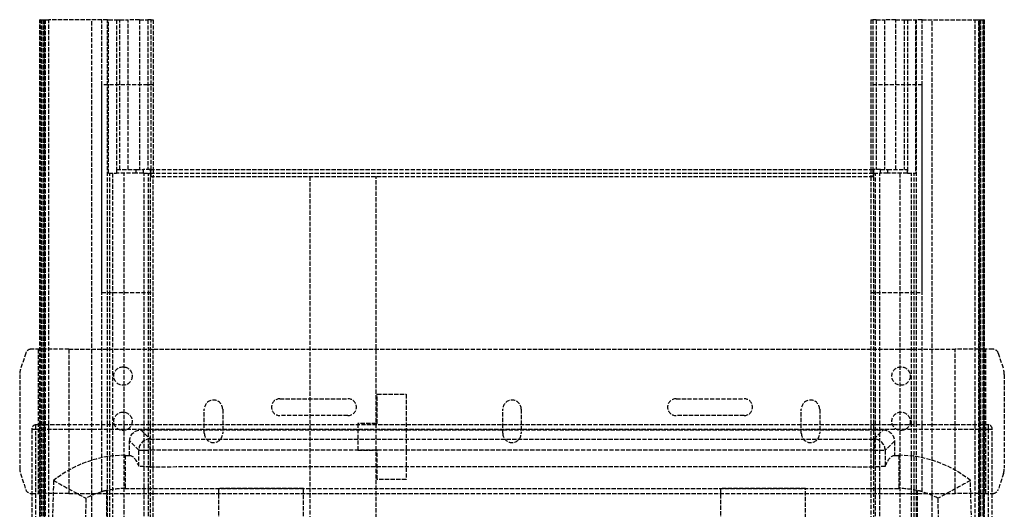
# Model space of a CAD drawing. Header units: millimetres. Extents: x 0 to 348, y -3 to 488.
# Tile 2 of 2: x 0 to 348, y 315 to 488. Entities that reach past the tile are written whole.
import ezdxf

# ---------------------------------------------------------------- set-up
doc = ezdxf.new("R2010")
doc.units = ezdxf.units.MM
doc.header["$LTSCALE"] = 10
doc.linetypes.add('ALLCAD_Strich', pattern=[0.2, 0.15, -0.05])
doc.layers.add('BESCH_KONT_sich_schn_grun_2d', color=10, linetype='Continuous')

msp = doc.modelspace()

# ---------------------------------------------------------------- linework, layer by layer
at = {"layer": 'BESCH_KONT_sich_schn_grun_2d', "linetype": 'ALLCAD_Strich'}
for p, q in [((7.14, 488), (7.14, 488)), ((7.25, 488), (7.14, 488)), ((7.14, 344.75), (7.14, 488)), ((7.14, 344.75), (7.14, 488)), ((7.25, 488), (8.71, 488)), ((7.25, 344.75), (7.25, 488)), ((7.64, 488), (7.64, 46.44)), ((8.34, 46.44), (8.34, 488)), ((8.6, 488), (8.6, 45.1)), ((8.71, 488), (10.3, 488)), ((8.71, 344.75), (8.71, 488)), ((9, 488), (9, 0)), ((29.01, 488), (10.3, 488)), ((10.3, 344.75), (10.3, 488)), ((25.5, 0), (25.5, 488)), ((29.01, 344.75), (29.01, 488)), ((30.99, 488), (29.01, 488)), ((30.99, 488), (31.38, 488)), ((30.99, 344.75), (30.99, 488)), ((31.38, 433.75), (31.38, 488)), ((31.38, 488), (34.22, 488)), ((34.22, 488), (34.22, 433.75)), ((34.22, 488), (35.38, 488)), ((35.38, 488), (38.38, 488)), ((35.38, 435), (35.38, 488)), ((38.38, 435), (38.38, 488)), ((42.37, 488), (38.38, 488)), ((42.37, 488), (42.37, 435)), ((42.37, 488), (45.31, 488)), ((46.47, 488), (45.31, 488)), ((45.31, 488), (45.31, 435)), ((46.47, 435), (46.47, 488)), ((46.47, 488), (47.2, 488)), ((47.2, 488), (47.2, 435)), ((300.8, 488), (301.53, 488)), ((300.8, 488), (300.8, 435)), ((302.69, 488), (301.53, 488)), ((301.53, 488), (301.53, 435)), ((302.69, 488), (305.63, 488)), ((302.69, 488), (302.69, 435)), ((309.62, 488), (305.63, 488)), ((305.63, 488), (305.63, 435)), ((309.62, 488), (312.62, 488)), ((309.62, 435), (309.62, 488)), ((312.62, 488), (312.62, 435)), ((312.62, 488), (313.78, 488)), ((313.78, 488), (316.62, 488)), ((313.78, 488), (313.78, 433.75)), ((316.62, 488), (316.62, 433.75)), ((316.62, 488), (317.01, 488)), ((318.99, 488), (317.01, 488)), ((317.01, 344.75), (317.01, 488)), ((318.99, 344.75), (318.99, 488)), ((318.99, 488), (337.7, 488)), ((322.5, 0), (322.5, 488)), ((337.7, 488), (339.29, 488)), ((337.7, 344.75), (337.7, 488)), ((339, 0), (339, 488)), ((339.29, 488), (340.75, 488)), ((339.29, 344.75), (339.29, 488)), ((339.4, 45.1), (339.4, 488)), ((339.66, 46.44), (339.66, 488)), ((340.36, 488), (340.36, 46.44)), ((340.86, 488), (340.75, 488)), ((340.75, 344.75), (340.75, 488)), ((340.86, 488), (340.86, 488)), ((340.86, 344.75), (340.86, 488)), ((340.86, 488), (340.86, 344.75)), ((47.2, 465), (29, 465)), ((29, 391.5), (29, 465)), ((319, 465), (300.8, 465)), ((319, 391.5), (319, 465)), ((31.38, 433.75), (34.22, 433.75)), ((31.84, 344.75), (31.84, 433.75)), ((32.79, 433.75), (32.79, 344.75)), ((34.22, 433.75), (34.25, 433.75)), ((34.25, 435), (34.25, 433.75)), ((34.25, 435), (41.2, 435)), ((41.2, 433.75), (34.25, 433.75)), ((36.87, 344.75), (36.87, 433.75)), ((41.2, 433.75), (41.2, 435)), ((41.2, 435), (43.7, 435)), ((43.7, 433.75), (41.2, 433.75)), ((46.2, 435), (43.7, 435)), ((43.7, 433.75), (43.7, 435)), ((43.7, 433.75), (46.2, 433.75)), ((44.05, 344.75), (44.05, 433.75)), ((45.49, 344.75), (45.49, 433.75)), ((46.2, 435), (301.8, 435)), ((46.2, 435), (46.2, 433.75)), ((46.2, 433.75), (301.8, 433.75)), ((46.2, 432.5), (301.8, 432.5)), ((46.2, 344.75), (46.2, 432.5)), ((46.47, 432.5), (46.47, 435)), ((47.2, 435), (47.2, 432.5)), ((47.2, 6), (47.2, 432.5)), ((102.5, 432.5), (102.5, 189.75)), ((126, 189.75), (126, 432.5)), ((300.8, 435), (300.8, 432.5)), ((300.8, 432.5), (300.8, 6)), ((301.53, 435), (301.53, 432.5)), ((304.3, 435), (301.8, 435)), ((301.8, 435), (301.8, 433.75)), ((301.8, 433.75), (304.3, 433.75)), ((301.8, 432.5), (301.8, 344.75)), ((302.51, 344.75), (302.51, 433.75)), ((303.95, 344.75), (303.95, 433.75)), ((304.3, 435), (306.8, 435)), ((304.3, 433.75), (304.3, 435)), ((306.8, 433.75), (304.3, 433.75)), ((306.8, 435), (313.75, 435)), ((306.8, 433.75), (306.8, 435)), ((313.75, 433.75), (306.8, 433.75)), ((311.13, 433.75), (311.13, 344.75)), ((313.75, 433.75), (313.75, 435)), ((313.75, 433.75), (313.78, 433.75)), ((313.78, 433.75), (316.62, 433.75)), ((315.21, 344.75), (315.21, 433.75)), ((316.16, 344.75), (316.16, 433.75)), ((29, 391.5), (47.2, 391.5)), ((300.8, 391.5), (319, 391.5)), ((2.15, 370.12), (0.29, 364.4)), ((7.14, 371.5), (4, 371.5)), ((4, 371.5), (4, 371.5)), ((6.5, 371.5), (6.5, 320.5)), ((9, 371.5), (7.14, 371.5)), ((17.42, 371.5), (9, 371.5)), ((17.42, 371.5), (330.58, 371.5)), ((17.42, 371.5), (17.42, 320.5)), ((339, 371.5), (330.58, 371.5)), ((330.58, 320.5), (330.58, 371.5)), ((340.86, 371.5), (339, 371.5)), ((344, 371.5), (340.86, 371.5)), ((341.5, 320.5), (341.5, 371.5)), ((344, 371.5), (344, 371.5)), ((345.85, 370.12), (347.71, 364.4)), ((0, 362.55), (0, 329.45)), ((348, 362.55), (348, 329.45)), ((126.4, 345.25), (126.4, 355.6)), ((126.4, 355.6), (136.6, 355.6)), ((136.6, 355.6), (136.6, 325.4)), ((92, 354), (116, 354)), ((232, 354), (256, 354)), ((65.25, 341.75), (65.25, 350.25)), ((71.75, 350.25), (71.75, 341.75)), ((170.75, 341.75), (170.75, 350.25)), ((177.25, 350.25), (177.25, 341.75)), ((276.25, 341.75), (276.25, 350.25)), ((282.75, 350.25), (282.75, 341.75)), ((5.75, 343.25), (5.75, 344.75)), ((342.25, 344.75), (5.75, 344.75)), ((7.14, 46.44), (7.14, 344.75)), ((7.14, 46.44), (7.14, 344.75)), ((7.25, 45.33), (7.25, 344.75)), ((8.71, 45.46), (8.71, 344.75)), ((10.3, 45.48), (10.3, 344.75)), ((29.01, 321.11), (29.01, 344.75)), ((30.99, 0), (30.99, 344.75)), ((31.84, 0), (31.84, 344.75)), ((32.79, 344.75), (32.79, 40)), ((36.87, 39.04), (36.87, 344.75)), ((44.05, 2.5), (44.05, 344.75)), ((45.49, 2.5), (45.49, 344.75)), ((46.2, 3.5), (46.2, 344.75)), ((116, 348), (92, 348)), ((119.5, 345.25), (119.5, 335.75)), ((126, 345.25), (119.5, 345.25)), ((126, 345.25), (126.4, 345.25)), ((256, 348), (232, 348)), ((301.8, 344.75), (301.8, 3.5)), ((302.51, 2.5), (302.51, 344.75)), ((303.95, 2.5), (303.95, 344.75)), ((311.13, 344.75), (311.13, 39.04)), ((315.21, 40), (315.21, 344.75)), ((316.16, 0), (316.16, 344.75)), ((317.01, 0), (317.01, 344.75)), ((318.99, 321.11), (318.99, 344.75)), ((337.7, 45.48), (337.7, 344.75)), ((339.29, 45.46), (339.29, 344.75)), ((340.75, 45.33), (340.75, 344.75)), ((340.86, 46.44), (340.86, 344.75)), ((340.86, 344.75), (340.86, 46.44)), ((342.25, 344.75), (342.25, 343.25)), ((4.25, 343.25), (5.75, 343.25)), ((4.25, 343.25), (4.25, 311)), ((5.75, 343.25), (342.25, 343.25)), ((5.75, 311), (5.75, 343.25)), ((42.85, 342.98), (305.15, 342.98)), ((42.85, 342.98), (46.09, 339.74)), ((301.91, 339.74), (305.15, 342.98)), ((342.25, 343.25), (343.75, 343.25)), ((342.25, 343.25), (342.25, 311)), ((343.75, 311), (343.75, 343.25)), ((38.85, 333.96), (38.85, 338.98)), ((42.09, 335.74), (38.85, 338.98)), ((46.09, 339.74), (301.91, 339.74)), ((46.09, 335.74), (46.09, 339.74)), ((301.91, 339.74), (301.91, 335.74)), ((309.15, 338.98), (305.91, 335.74)), ((309.15, 338.98), (309.15, 333.96)), ((42.09, 330.1), (42.09, 335.74)), ((42.09, 335.74), (46.09, 335.74)), ((301.91, 335.74), (46.09, 335.74)), ((46.09, 335.74), (46.09, 329.95)), ((119.5, 335.75), (126, 335.75)), ((126.4, 335.75), (126, 335.75)), ((126.4, 325.4), (126.4, 335.75)), ((301.91, 335.74), (305.91, 335.74)), ((301.91, 329.95), (301.91, 335.74)), ((305.91, 335.74), (305.91, 330.1)), ((37.22, 333.96), (38.85, 333.96)), ((309.15, 333.96), (310.78, 333.96)), ((0.29, 327.6), (2.15, 321.88)), ((347.71, 327.6), (345.85, 321.88)), ((136.6, 325.4), (126.4, 325.4)), ((4, 320.5), (4.25, 320.5)), ((4, 320.5), (4, 320.5)), ((4.25, 320.5), (9, 320.5)), ((17.42, 320.5), (9, 320.5)), ((17.42, 320.5), (330.58, 320.5)), ((30.75, 28.49), (30.75, 321.51)), ((37.22, 322.25), (310.78, 322.25)), ((70.25, 322.25), (70.25, 301.75)), ((100.25, 322.25), (70.25, 322.25)), ((100.25, 300.5), (100.25, 322.25)), ((277.75, 322.25), (247.75, 322.25)), ((247.75, 322.25), (247.75, 300.5)), ((277.75, 301.75), (277.75, 322.25)), ((317.25, 321.51), (317.25, 28.49)), ((339, 320.5), (330.58, 320.5)), ((339, 320.5), (343.75, 320.5)), ((343.75, 320.5), (344, 320.5)), ((344, 320.5), (344, 320.5))]:
    msp.add_line(p, q, dxfattribs=at)
for centre in [(36.5, 362), (311.5, 362), (36.5, 346), (311.5, 346)]:
    msp.add_circle(centre, 3.25, dxfattribs=at)
for centre, radius, start, end in [((4.05, 369.5), 2, 91.4957, 162), ((343.95, 369.5), 2, 18, 88.5043), ((6, 362.55), 6, 162, 180), ((342, 362.55), 6, 0, 18), ((68.5, 350.25), 3.25, 0, 180), ((92, 351), 3, 90, 270), ((116, 351), 3, 270, 90), ((174, 350.25), 3.25, 0, 180), ((232, 351), 3, 90, 270), ((256, 351), 3, 270, 90), ((279.5, 350.25), 3.25, 0, 180), ((5.75, 343.25), 1.5, 90, 180), ((342.25, 343.25), 1.5, 360, 90), ((68.5, 341.75), 3.25, 180, 0), ((174, 341.75), 3.25, 180, 0), ((279.5, 341.75), 3.25, 180, 0), ((37.22, 293.78), 40.19, 90, 128.8925), ((310.78, 293.78), 40.19, 51.1076, 90), ((6, 329.45), 6, 180, 198), ((342, 329.45), 6, 342, 360), ((4539.11, 175), 4529.61, 178.10157, 181.89843), ((-4191.11, 175), 4529.61, 358.10157, 1.89843), ((4.05, 322.5), 2, 198, 268.5043), ((37.22, 293.78), 28.47, 90, 103.1412), ((310.78, 293.78), 28.47, 76.8598, 90), ((343.95, 322.5), 2, 271.4957, 342)]:
    msp.add_arc(centre, radius, start, end, dxfattribs=at)
for centre, major_axis, ratio, start_param, end_param in [((45.93, 432.5), (0, 2.5), 0.212557, -1.570796, 0), ((302.07, 432.5), (0, -2.5), 0.212557, -3.141593, -1.570796), ((46.09, 335.74), (2.83, 2.83), 0.999695, 0.78555, 2.356042), ((301.91, 335.74), (2.83, -2.83), 0.999695, 0.78555, 2.356042)]:
    msp.add_ellipse(centre, major_axis=major_axis, ratio=ratio, start_param=start_param, end_param=end_param, dxfattribs=at)
at = {"layer": 'BESCH_KONT_sich_schn_grun_2d', "linetype": 'ALLCAD_Strich', "extrusion": (0, 0, -1)}
for centre, major_axis, ratio, start_param, end_param in [((45.93, 432.5), (0, -1.25), 0.212557, -3.141593, -1.570796), ((302.07, 432.5), (0, 1.25), 0.212557, -1.570796, 0), ((42.85, 338.98), (2.83, -2.83), 0.999695, -3.926839, -2.356347), ((305.15, 338.98), (-2.83, -2.83), 0.999695, -3.926839, -2.356347)]:
    msp.add_ellipse(centre, major_axis=major_axis, ratio=ratio, start_param=start_param, end_param=end_param, dxfattribs=at)
at = {"layer": 'BESCH_KONT_sich_schn_grun_2d', "linetype": 'ALLCAD_Strich'}
for points in [[(37.22, 333.96), (37.22, 333.95), (37.22, 330.05), (37.22, 322.25)], [(38.85, 333.96), (39.93, 333.96), (41.01, 332.67), (42.09, 330.1)], [(305.91, 330.1), (306.99, 332.67), (308.07, 333.96), (309.15, 333.96)], [(310.78, 333.96), (310.78, 333.95), (310.78, 330.05), (310.78, 322.25)], [(46.09, 329.95), (87.66, 330.03), (260.35, 330.03), (301.91, 329.95)], [(11.99, 325.06), (12, 325.05), (15.81, 322.95), (23.43, 318.77)], [(336.01, 325.06), (336, 325.05), (332.19, 322.95), (324.57, 318.77)], [(29.01, 321.11), (27.08, 320.53), (25.2, 319.74), (23.43, 318.77)], [(324.57, 318.77), (322.8, 319.74), (320.92, 320.53), (318.99, 321.11)], [(23.43, 318.77), (20.38, 222.96), (20.38, 127.05), (23.43, 31.23)], [(324.57, 31.23), (327.62, 127.05), (327.62, 222.96), (324.57, 318.77)]]:
    msp.add_open_spline(points, degree=3, dxfattribs=at)
for points, knots in [([(46.09, 329.95), (45.58, 329.94), (45.08, 329.95), (44.11, 329.96), (43.67, 329.97), (42.91, 330), (42.62, 330.02), (42.3, 330.05), (42.21, 330.06), (42.14, 330.08), (42.12, 330.08), (42.1, 330.09), (42.09, 330.1), (42.09, 330.1)], [-0.6231552, -0.6231552, -0.6231552, -0.6231552, -0.4701716, -0.4701716, -0.3116026, -0.3116026, -0.1542706, -0.1542706, -0.0654229, -0.0654229, -0.0313241, -0.0313241, 0, 0, 0, 0]), ([(305.91, 330.1), (305.9, 330.09), (305.88, 330.08), (305.79, 330.06), (305.71, 330.05), (305.37, 330.02), (305.07, 330), (304.33, 329.97), (303.92, 329.96), (303.23, 329.95), (302.97, 329.95), (302.45, 329.95), (302.18, 329.94), (301.91, 329.95)], [-0.6227971, -0.6227971, -0.6227971, -0.6227971, -0.559506, -0.559506, -0.4669176, -0.4669176, -0.3071822, -0.3071822, -0.160651, -0.160651, -0.0808801, -0.0808801, 0, 0, 0, 0]), ([(30.75, 321.51), (30.62, 321.49), (30.46, 321.47), (30.26, 321.43), (30.12, 321.4), (29.96, 321.37), (29.79, 321.32), (29.54, 321.27), (29.28, 321.19), (29.01, 321.11)], [-0.2144074, -0.2144074, -0.2144074, -0.2144074, -0.1394035, -0.1394035, -0.1394035, -0.0831824, -0.0831824, -0.0831824, 0, 0, 0, 0]), ([(318.99, 321.11), (318.95, 321.12), (318.92, 321.13), (318.89, 321.14), (318.79, 321.17), (318.69, 321.2), (318.59, 321.23), (318.45, 321.27), (318.31, 321.3), (318.18, 321.33), (317.98, 321.38), (317.79, 321.42), (317.63, 321.45), (317.48, 321.48), (317.36, 321.49), (317.25, 321.51)], [-0.2139074, -0.2139074, -0.2139074, -0.2139074, -0.20374, -0.20374, -0.20374, -0.1719673, -0.1719673, -0.1719673, -0.1280896, -0.1280896, -0.1280896, -0.0604207, -0.0604207, -0.0604207, 0, 0, 0, 0])]:
    msp.add_open_spline(points, degree=3, knots=knots, dxfattribs=at)

doc.saveas('drawing.dxf')
